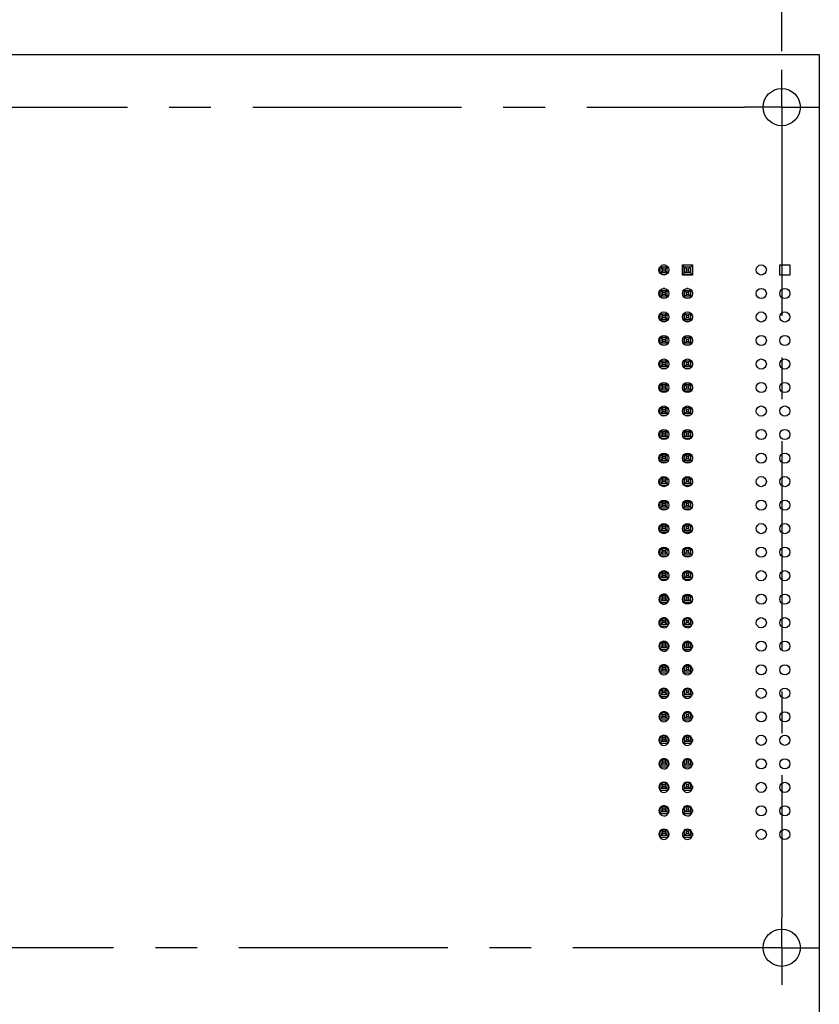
# Model space of a CAD drawing. Header units: inches. Extents: x 0 to 34, y 0 to 22.
# Tile 26 of 28: x 26 to 28.7, y 13.7 to 17. Entities that reach past the tile are written whole.
import ezdxf

# ---------------------------------------------------------------- set-up
doc = ezdxf.new("R2010")
doc.units = ezdxf.units.IN
doc.header["$LTSCALE"] = 1.87
doc.header["$MEASUREMENT"] = 0
doc.linetypes.add('CENTER', pattern=[0.6, 0.375, -0.075, 0.075, -0.075])
doc.layers.get('0').update_dxf_attribs({"linetype": 'CONTINUOUS'})
doc.layers.add('02___PRT_ALL_AXES', color=7, linetype='CONTINUOUS')
doc.layers.add('DIMENSIONS', color=7, linetype='CONTINUOUS')
doc.styles.get("Standard").update_dxf_attribs({"font": 'txt', "width": 0.8})
doc.dimstyles.new('DIMSTYLE_2', dxfattribs={"dimtxt": 0.125, "dimasz": 0.18, "dimexe": 0.18, "dimexo": 0.0625, "dimgap": 0.09, "dimtad": 0, "dimtih": 1, "dimtoh": 1, "dimdec": 3, "dimzin": 4, "dimdsep": 46, "dimtxsty": 'STANDARD', "dimblk": '_FILLED', "dimblk1": '_FILLED', "dimblk2": '_FILLED', "dimcen": 0.09, "dimadec": 0, "dimazin": 0, "dimtp": 0.01, "dimtm": 0.01, "dimtfac": 1, "dimtdec": 3, "dimtofl": 0, "dimtmove": 0, "dimatfit": 3, "dimldrblk": '_FILLED', "dimfxl": 1, "dimtolj": 1, "dimtzin": 4, "dimarcsym": 0})

# ---------------------------------------------------------------- blocks, each defined once
blk = doc.blocks.new('*D7')
at = {"layer": 'DIMENSIONS', "color": 2, "linetype": 'CONTINUOUS'}
blk.add_line((28.5606, 16.8588), (28.5606, 17.5347), dxfattribs=at)
at = {"layer": 'DIMENSIONS', "color": 2, "linetype": 'CONTINUOUS', "insert": (28.4981, 17.5972), "char_height": 0.125, "width": 1.425, "attachment_point": 1, "rotation": 90, "line_spacing_factor": 0.9}
blk.add_mtext('5.924{\\Ftxt.shx;\\W1.000000;\\H0.125000; }[150.47]', dxfattribs=at)
blk = doc.blocks.new('_FILLED')
at = {"color": 0, "linetype": 'BYBLOCK'}
blk.add_solid([(0, 0), (-1, 0.174), (-1, -0.174)], dxfattribs=at)

msp = doc.modelspace()

# ---------------------------------------------------------------- linework, layer by layer
at = {"color": 7, "linetype": 'CONTINUOUS'}
for p, q in [((22.6366, 16.8472), (28.6866, 16.8472)), ((28.6866, 16.8472), (28.6866, 12.7972)), ((28.1686, 16.1406), (28.1609, 16.1406)), ((28.2268, 16.141), (28.2608, 16.141)), ((28.2268, 16.107), (28.2268, 16.141)), ((28.2603, 16.1406), (28.2275, 16.1406)), ((28.2275, 16.1406), (28.2275, 16.1078)), ((28.2275, 16.1406), (28.2401, 16.128)), ((28.2478, 16.128), (28.2603, 16.1406)), ((28.2603, 16.1406), (28.2603, 16.1078)), ((28.2608, 16.141), (28.2608, 16.107)), ((28.5538, 16.141), (28.5878, 16.141)), ((28.5538, 16.107), (28.5538, 16.141)), ((28.5878, 16.141), (28.5878, 16.107)), ((28.1488, 16.1298), (28.1488, 16.1183)), ((28.1529, 16.1119), (28.1613, 16.1203)), ((28.1531, 16.1363), (28.1613, 16.128)), ((28.1553, 16.134), (28.175, 16.134)), ((28.1553, 16.1143), (28.1553, 16.134)), ((28.175, 16.1143), (28.1553, 16.1143)), ((28.1698, 16.1078), (28.1598, 16.1078)), ((28.1613, 16.128), (28.169, 16.128)), ((28.1613, 16.1203), (28.1613, 16.128)), ((28.169, 16.1203), (28.1613, 16.1203)), ((28.169, 16.128), (28.1769, 16.1359)), ((28.169, 16.128), (28.169, 16.1203)), ((28.1771, 16.1123), (28.169, 16.1203)), ((28.175, 16.134), (28.175, 16.1143)), ((28.1816, 16.1265), (28.1816, 16.1216)), ((28.2275, 16.1078), (28.2401, 16.1203)), ((28.2603, 16.1078), (28.2275, 16.1078)), ((28.2341, 16.134), (28.2538, 16.134)), ((28.2341, 16.1143), (28.2341, 16.134)), ((28.2538, 16.1143), (28.2341, 16.1143)), ((28.2401, 16.128), (28.2478, 16.128)), ((28.2401, 16.1203), (28.2401, 16.128)), ((28.2478, 16.1203), (28.2401, 16.1203)), ((28.2478, 16.128), (28.2478, 16.1203)), ((28.2603, 16.1078), (28.2478, 16.1203)), ((28.2538, 16.134), (28.2538, 16.1143)), ((28.2608, 16.107), (28.2268, 16.107)), ((28.5878, 16.107), (28.5538, 16.107)), ((28.1488, 16.0508), (28.1488, 16.0393)), ((28.1528, 16.033), (28.1613, 16.0416)), ((28.1532, 16.0575), (28.1613, 16.0493)), ((28.1553, 16.0553), (28.175, 16.0553)), ((28.1553, 16.0356), (28.1553, 16.0553)), ((28.1613, 16.0493), (28.169, 16.0493)), ((28.1613, 16.0416), (28.1613, 16.0493)), ((28.169, 16.0416), (28.1613, 16.0416)), ((28.1673, 16.0618), (28.1623, 16.0618)), ((28.169, 16.0493), (28.1768, 16.057)), ((28.169, 16.0493), (28.169, 16.0416)), ((28.1772, 16.0334), (28.169, 16.0416)), ((28.175, 16.0553), (28.175, 16.0356)), ((28.1816, 16.0475), (28.1816, 16.0426)), ((28.2275, 16.05), (28.2275, 16.0401)), ((28.2316, 16.0332), (28.2401, 16.0416)), ((28.2321, 16.0573), (28.2401, 16.0493)), ((28.2341, 16.0553), (28.2538, 16.0553)), ((28.2341, 16.0356), (28.2341, 16.0553)), ((28.2401, 16.0493), (28.2478, 16.0493)), ((28.2401, 16.0416), (28.2401, 16.0493)), ((28.2478, 16.0416), (28.2401, 16.0416)), ((28.2463, 16.0618), (28.2413, 16.0618)), ((28.2478, 16.0493), (28.2557, 16.0572)), ((28.2478, 16.0493), (28.2478, 16.0416)), ((28.2561, 16.0333), (28.2478, 16.0416)), ((28.2538, 16.0553), (28.2538, 16.0356)), ((28.2603, 16.0489), (28.2603, 16.0412)), ((28.175, 16.0356), (28.1553, 16.0356)), ((28.1705, 16.029), (28.1591, 16.029)), ((28.2538, 16.0356), (28.2341, 16.0356)), ((28.2495, 16.029), (28.2381, 16.029)), ((28.1533, 15.9786), (28.1613, 15.9706)), ((28.1553, 15.9766), (28.175, 15.9766)), ((28.1553, 15.9569), (28.1553, 15.9766)), ((28.169, 15.9706), (28.1767, 15.9782)), ((28.175, 15.9766), (28.175, 15.9569)), ((28.2322, 15.9785), (28.2401, 15.9706)), ((28.2341, 15.9766), (28.2538, 15.9766)), ((28.2341, 15.9569), (28.2341, 15.9766)), ((28.2478, 15.9706), (28.2555, 15.9783)), ((28.2538, 15.9766), (28.2538, 15.9569)), ((28.1488, 15.9718), (28.1488, 15.9603)), ((28.1526, 15.9542), (28.1613, 15.9629)), ((28.175, 15.9569), (28.1553, 15.9569)), ((28.1712, 15.9503), (28.1584, 15.9503)), ((28.1613, 15.9706), (28.169, 15.9706)), ((28.1613, 15.9629), (28.1613, 15.9706)), ((28.169, 15.9629), (28.1613, 15.9629)), ((28.169, 15.9706), (28.169, 15.9629)), ((28.1773, 15.9546), (28.169, 15.9629)), ((28.1816, 15.9685), (28.1816, 15.9636)), ((28.2275, 15.971), (28.2275, 15.9611)), ((28.2315, 15.9543), (28.2401, 15.9629)), ((28.2538, 15.9569), (28.2341, 15.9569)), ((28.2502, 15.9503), (28.2374, 15.9503)), ((28.2401, 15.9706), (28.2478, 15.9706)), ((28.2401, 15.9629), (28.2401, 15.9706)), ((28.2478, 15.9629), (28.2401, 15.9629)), ((28.2478, 15.9706), (28.2478, 15.9629)), ((28.2562, 15.9544), (28.2478, 15.9629)), ((28.2603, 15.9699), (28.2603, 15.9622)), ((28.1488, 15.8928), (28.1488, 15.8813)), ((28.1525, 15.8753), (28.1613, 15.8841)), ((28.1535, 15.8997), (28.1613, 15.8918)), ((28.1553, 15.8978), (28.175, 15.8978)), ((28.1553, 15.8781), (28.1553, 15.8978)), ((28.175, 15.8781), (28.1553, 15.8781)), ((28.1613, 15.8918), (28.169, 15.8918)), ((28.1613, 15.8841), (28.1613, 15.8918)), ((28.169, 15.8841), (28.1613, 15.8841)), ((28.169, 15.8918), (28.1765, 15.8993)), ((28.169, 15.8918), (28.169, 15.8841)), ((28.1775, 15.8757), (28.169, 15.8841)), ((28.175, 15.8978), (28.175, 15.8781)), ((28.1816, 15.8895), (28.1816, 15.8846)), ((28.2275, 15.892), (28.2275, 15.8821)), ((28.2314, 15.8754), (28.2401, 15.8841)), ((28.2323, 15.8996), (28.2401, 15.8918)), ((28.2341, 15.8978), (28.2538, 15.8978)), ((28.2341, 15.8781), (28.2341, 15.8978)), ((28.2538, 15.8781), (28.2341, 15.8781)), ((28.2401, 15.8918), (28.2478, 15.8918)), ((28.2401, 15.8841), (28.2401, 15.8918)), ((28.2478, 15.8841), (28.2401, 15.8841)), ((28.2478, 15.8918), (28.2554, 15.8994)), ((28.2478, 15.8918), (28.2478, 15.8841)), ((28.2563, 15.8756), (28.2478, 15.8841)), ((28.2538, 15.8978), (28.2538, 15.8781)), ((28.2603, 15.8909), (28.2603, 15.8832)), ((28.1718, 15.8716), (28.1578, 15.8716)), ((28.2508, 15.8716), (28.2368, 15.8716)), ((28.1488, 15.8138), (28.1488, 15.8023)), ((28.1536, 15.8208), (28.1613, 15.8131)), ((28.1553, 15.8191), (28.175, 15.8191)), ((28.1553, 15.7994), (28.1553, 15.8191)), ((28.1613, 15.8131), (28.169, 15.8131)), ((28.1613, 15.8054), (28.1613, 15.8131)), ((28.169, 15.8131), (28.1764, 15.8204)), ((28.169, 15.8131), (28.169, 15.8054)), ((28.175, 15.8191), (28.175, 15.7994)), ((28.1816, 15.8105), (28.1816, 15.8056)), ((28.2275, 15.813), (28.2275, 15.8031)), ((28.2325, 15.8207), (28.2401, 15.8131)), ((28.2341, 15.8191), (28.2538, 15.8191)), ((28.2341, 15.7994), (28.2341, 15.8191)), ((28.2401, 15.8131), (28.2478, 15.8131)), ((28.2401, 15.8054), (28.2401, 15.8131)), ((28.2478, 15.8131), (28.2553, 15.8206)), ((28.2478, 15.8131), (28.2478, 15.8054)), ((28.2538, 15.8191), (28.2538, 15.7994)), ((28.2603, 15.8119), (28.2603, 15.8042)), ((28.1524, 15.7964), (28.1613, 15.8054)), ((28.175, 15.7994), (28.1553, 15.7994)), ((28.1724, 15.7928), (28.1572, 15.7928)), ((28.169, 15.8054), (28.1613, 15.8054)), ((28.1776, 15.7969), (28.169, 15.8054)), ((28.2313, 15.7966), (28.2401, 15.8054)), ((28.2538, 15.7994), (28.2341, 15.7994)), ((28.2514, 15.7928), (28.2362, 15.7928)), ((28.2478, 15.8054), (28.2401, 15.8054)), ((28.2565, 15.7967), (28.2478, 15.8054)), ((28.1488, 15.7348), (28.1488, 15.7233)), ((28.1523, 15.7176), (28.1613, 15.7266)), ((28.1537, 15.7419), (28.1613, 15.7343)), ((28.1553, 15.7403), (28.175, 15.7403)), ((28.1553, 15.7206), (28.1553, 15.7403)), ((28.175, 15.7206), (28.1553, 15.7206)), ((28.1729, 15.7141), (28.1567, 15.7141)), ((28.1613, 15.7343), (28.169, 15.7343)), ((28.1613, 15.7266), (28.1613, 15.7343)), ((28.169, 15.7266), (28.1613, 15.7266)), ((28.169, 15.7343), (28.1763, 15.7416)), ((28.169, 15.7343), (28.169, 15.7266)), ((28.1777, 15.718), (28.169, 15.7266)), ((28.175, 15.7403), (28.175, 15.7206)), ((28.1816, 15.7315), (28.1816, 15.7266)), ((28.2275, 15.734), (28.2275, 15.7241)), ((28.2311, 15.7177), (28.2401, 15.7266)), ((28.2326, 15.7418), (28.2401, 15.7343)), ((28.2341, 15.7403), (28.2538, 15.7403)), ((28.2341, 15.7206), (28.2341, 15.7403)), ((28.2538, 15.7206), (28.2341, 15.7206)), ((28.2519, 15.7141), (28.2357, 15.7141)), ((28.2401, 15.7343), (28.2478, 15.7343)), ((28.2401, 15.7266), (28.2401, 15.7343)), ((28.2478, 15.7266), (28.2401, 15.7266)), ((28.2478, 15.7343), (28.2551, 15.7417)), ((28.2478, 15.7343), (28.2478, 15.7266)), ((28.2566, 15.7179), (28.2478, 15.7266)), ((28.2538, 15.7403), (28.2538, 15.7206)), ((28.2603, 15.7329), (28.2603, 15.7252)), ((28.1488, 15.6558), (28.1488, 15.6443)), ((28.1521, 15.6387), (28.1613, 15.6479)), ((28.1539, 15.6631), (28.1613, 15.6556)), ((28.1553, 15.6616), (28.175, 15.6616)), ((28.1553, 15.6419), (28.1553, 15.6616)), ((28.1613, 15.6556), (28.169, 15.6556)), ((28.1613, 15.6479), (28.1613, 15.6556)), ((28.169, 15.6479), (28.1613, 15.6479)), ((28.169, 15.6556), (28.1761, 15.6627)), ((28.169, 15.6556), (28.169, 15.6479)), ((28.1778, 15.6391), (28.169, 15.6479)), ((28.175, 15.6616), (28.175, 15.6419)), ((28.1816, 15.6525), (28.1816, 15.6476)), ((28.2275, 15.655), (28.2275, 15.6451)), ((28.231, 15.6388), (28.2401, 15.6479)), ((28.2327, 15.6629), (28.2401, 15.6556)), ((28.2341, 15.6616), (28.2538, 15.6616)), ((28.2341, 15.6419), (28.2341, 15.6616)), ((28.2401, 15.6556), (28.2478, 15.6556)), ((28.2401, 15.6479), (28.2401, 15.6556)), ((28.2478, 15.6479), (28.2401, 15.6479)), ((28.2478, 15.6556), (28.255, 15.6628)), ((28.2478, 15.6556), (28.2478, 15.6479)), ((28.2567, 15.639), (28.2478, 15.6479)), ((28.2538, 15.6616), (28.2538, 15.6419)), ((28.2603, 15.6539), (28.2603, 15.6462)), ((28.175, 15.6419), (28.1553, 15.6419)), ((28.1733, 15.6353), (28.1563, 15.6353)), ((28.2538, 15.6419), (28.2341, 15.6419)), ((28.2523, 15.6353), (28.2353, 15.6353)), ((28.154, 15.5842), (28.1613, 15.5769)), ((28.1553, 15.5829), (28.175, 15.5829)), ((28.1553, 15.5632), (28.1553, 15.5829)), ((28.169, 15.5769), (28.176, 15.5838)), ((28.175, 15.5829), (28.175, 15.5632)), ((28.2329, 15.5841), (28.2401, 15.5769)), ((28.2341, 15.5829), (28.2538, 15.5829)), ((28.2341, 15.5632), (28.2341, 15.5829)), ((28.2478, 15.5769), (28.2549, 15.5839)), ((28.2538, 15.5829), (28.2538, 15.5632)), ((28.1488, 15.5768), (28.1488, 15.5653)), ((28.152, 15.5598), (28.1613, 15.5692)), ((28.175, 15.5632), (28.1553, 15.5632)), ((28.1738, 15.5566), (28.1558, 15.5566)), ((28.1613, 15.5769), (28.169, 15.5769)), ((28.1613, 15.5692), (28.1613, 15.5769)), ((28.169, 15.5692), (28.1613, 15.5692)), ((28.169, 15.5769), (28.169, 15.5692)), ((28.1779, 15.5603), (28.169, 15.5692)), ((28.1816, 15.5735), (28.1816, 15.5686)), ((28.2275, 15.576), (28.2275, 15.5661)), ((28.2309, 15.56), (28.2401, 15.5692)), ((28.2538, 15.5632), (28.2341, 15.5632)), ((28.2528, 15.5566), (28.2348, 15.5566)), ((28.2401, 15.5769), (28.2478, 15.5769)), ((28.2401, 15.5692), (28.2401, 15.5769)), ((28.2478, 15.5692), (28.2401, 15.5692)), ((28.2478, 15.5769), (28.2478, 15.5692)), ((28.2568, 15.5601), (28.2478, 15.5692)), ((28.2603, 15.5749), (28.2603, 15.5672)), ((28.1488, 15.4978), (28.1488, 15.4863)), ((28.1519, 15.481), (28.1613, 15.4904)), ((28.1542, 15.5053), (28.1613, 15.4981)), ((28.1553, 15.5041), (28.175, 15.5041)), ((28.1553, 15.4844), (28.1553, 15.5041)), ((28.175, 15.4844), (28.1553, 15.4844)), ((28.1613, 15.4981), (28.169, 15.4981)), ((28.1613, 15.4904), (28.1613, 15.4981)), ((28.169, 15.4904), (28.1613, 15.4904)), ((28.169, 15.4981), (28.1759, 15.5049)), ((28.169, 15.4981), (28.169, 15.4904)), ((28.1781, 15.4814), (28.169, 15.4904)), ((28.175, 15.5041), (28.175, 15.4844)), ((28.1816, 15.4945), (28.1816, 15.4896)), ((28.2275, 15.497), (28.2275, 15.4871)), ((28.2308, 15.4811), (28.2401, 15.4904)), ((28.233, 15.5052), (28.2401, 15.4981)), ((28.2341, 15.5041), (28.2538, 15.5041)), ((28.2341, 15.4844), (28.2341, 15.5041)), ((28.2538, 15.4844), (28.2341, 15.4844)), ((28.2401, 15.4981), (28.2478, 15.4981)), ((28.2401, 15.4904), (28.2401, 15.4981)), ((28.2478, 15.4904), (28.2401, 15.4904)), ((28.2478, 15.4981), (28.2547, 15.505)), ((28.2478, 15.4981), (28.2478, 15.4904)), ((28.2569, 15.4813), (28.2478, 15.4904)), ((28.2538, 15.5041), (28.2538, 15.4844)), ((28.2603, 15.4959), (28.2603, 15.4882)), ((28.1742, 15.4779), (28.1554, 15.4779)), ((28.2532, 15.4779), (28.2344, 15.4779)), ((28.1488, 15.4188), (28.1488, 15.4073)), ((28.1543, 15.4264), (28.1613, 15.4194)), ((28.1553, 15.4254), (28.175, 15.4254)), ((28.1553, 15.4057), (28.1553, 15.4254)), ((28.1613, 15.4194), (28.169, 15.4194)), ((28.1613, 15.4117), (28.1613, 15.4194)), ((28.169, 15.4194), (28.1757, 15.426)), ((28.169, 15.4194), (28.169, 15.4117)), ((28.175, 15.4254), (28.175, 15.4057)), ((28.1816, 15.4155), (28.1816, 15.4106)), ((28.2275, 15.418), (28.2275, 15.4081)), ((28.2332, 15.4263), (28.2401, 15.4194)), ((28.2341, 15.4254), (28.2538, 15.4254)), ((28.2341, 15.4057), (28.2341, 15.4254)), ((28.2401, 15.4194), (28.2478, 15.4194)), ((28.2401, 15.4117), (28.2401, 15.4194)), ((28.2478, 15.4194), (28.2546, 15.4262)), ((28.2478, 15.4194), (28.2478, 15.4117)), ((28.2538, 15.4254), (28.2538, 15.4057)), ((28.2603, 15.4169), (28.2603, 15.4092)), ((28.1518, 15.4021), (28.1613, 15.4117)), ((28.1745, 15.3991), (28.155, 15.3991)), ((28.175, 15.4057), (28.1553, 15.4057)), ((28.169, 15.4117), (28.1613, 15.4117)), ((28.1782, 15.4026), (28.169, 15.4117)), ((28.2307, 15.4022), (28.2401, 15.4117)), ((28.2535, 15.3991), (28.234, 15.3991)), ((28.2538, 15.4057), (28.2341, 15.4057)), ((28.2478, 15.4117), (28.2401, 15.4117)), ((28.2571, 15.4024), (28.2478, 15.4117)), ((28.1545, 15.3475), (28.1613, 15.3406)), ((28.1553, 15.3466), (28.175, 15.3466)), ((28.1553, 15.3269), (28.1553, 15.3466)), ((28.169, 15.3406), (28.1756, 15.3472)), ((28.175, 15.3466), (28.175, 15.3269)), ((28.2333, 15.3474), (28.2401, 15.3406)), ((28.2341, 15.3466), (28.2538, 15.3466)), ((28.2341, 15.3269), (28.2341, 15.3466)), ((28.2478, 15.3406), (28.2544, 15.3473)), ((28.2538, 15.3466), (28.2538, 15.3269)), ((28.1488, 15.3398), (28.1488, 15.3283)), ((28.1517, 15.3232), (28.1613, 15.3329)), ((28.1749, 15.3204), (28.1547, 15.3204)), ((28.175, 15.3269), (28.1553, 15.3269)), ((28.1613, 15.3406), (28.169, 15.3406)), ((28.1613, 15.3329), (28.1613, 15.3406)), ((28.169, 15.3329), (28.1613, 15.3329)), ((28.169, 15.3406), (28.169, 15.3329)), ((28.1783, 15.3237), (28.169, 15.3329)), ((28.1816, 15.3365), (28.1816, 15.3316)), ((28.2275, 15.339), (28.2275, 15.3291)), ((28.2305, 15.3234), (28.2401, 15.3329)), ((28.2539, 15.3204), (28.2337, 15.3204)), ((28.2538, 15.3269), (28.2341, 15.3269)), ((28.2401, 15.3406), (28.2478, 15.3406)), ((28.2401, 15.3329), (28.2401, 15.3406)), ((28.2478, 15.3329), (28.2401, 15.3329)), ((28.2478, 15.3406), (28.2478, 15.3329)), ((28.2572, 15.3236), (28.2478, 15.3329)), ((28.2603, 15.3379), (28.2603, 15.3302)), ((28.1488, 15.2608), (28.1488, 15.2493)), ((28.1515, 15.2444), (28.1613, 15.2542)), ((28.1546, 15.2686), (28.1613, 15.2619)), ((28.1553, 15.2679), (28.175, 15.2679)), ((28.1553, 15.2482), (28.1553, 15.2679)), ((28.175, 15.2482), (28.1553, 15.2482)), ((28.1613, 15.2619), (28.169, 15.2619)), ((28.1613, 15.2542), (28.1613, 15.2619)), ((28.169, 15.2542), (28.1613, 15.2542)), ((28.169, 15.2619), (28.1754, 15.2683)), ((28.169, 15.2619), (28.169, 15.2542)), ((28.1784, 15.2449), (28.169, 15.2542)), ((28.175, 15.2679), (28.175, 15.2482)), ((28.1816, 15.2575), (28.1816, 15.2526)), ((28.2275, 15.26), (28.2275, 15.2501)), ((28.2304, 15.2445), (28.2401, 15.2542)), ((28.2335, 15.2685), (28.2401, 15.2619)), ((28.2341, 15.2679), (28.2538, 15.2679)), ((28.2341, 15.2482), (28.2341, 15.2679)), ((28.2538, 15.2482), (28.2341, 15.2482)), ((28.2401, 15.2619), (28.2478, 15.2619)), ((28.2401, 15.2542), (28.2401, 15.2619)), ((28.2478, 15.2542), (28.2401, 15.2542)), ((28.2478, 15.2619), (28.2543, 15.2684)), ((28.2478, 15.2619), (28.2478, 15.2542)), ((28.2573, 15.2447), (28.2478, 15.2542)), ((28.2538, 15.2679), (28.2538, 15.2482)), ((28.2603, 15.2589), (28.2603, 15.2512)), ((28.1752, 15.2416), (28.1543, 15.2416)), ((28.2542, 15.2416), (28.2333, 15.2416)), ((28.1488, 15.1818), (28.1488, 15.1703)), ((28.1548, 15.1898), (28.1613, 15.1832)), ((28.1553, 15.1892), (28.175, 15.1892)), ((28.1553, 15.1695), (28.1553, 15.1892)), ((28.1613, 15.1832), (28.169, 15.1832)), ((28.1613, 15.1755), (28.1613, 15.1832)), ((28.169, 15.1832), (28.1753, 15.1894)), ((28.169, 15.1832), (28.169, 15.1755)), ((28.175, 15.1892), (28.175, 15.1695)), ((28.2336, 15.1896), (28.2401, 15.1832)), ((28.2341, 15.1892), (28.2538, 15.1892)), ((28.2341, 15.1695), (28.2341, 15.1892)), ((28.2401, 15.1832), (28.2478, 15.1832)), ((28.2401, 15.1755), (28.2401, 15.1832)), ((28.2478, 15.1832), (28.2541, 15.1895)), ((28.2478, 15.1832), (28.2478, 15.1755)), ((28.2538, 15.1892), (28.2538, 15.1695)), ((28.1514, 15.1655), (28.1613, 15.1755)), ((28.1756, 15.1629), (28.154, 15.1629)), ((28.175, 15.1695), (28.1553, 15.1695)), ((28.169, 15.1755), (28.1613, 15.1755)), ((28.1785, 15.166), (28.169, 15.1755)), ((28.1816, 15.1785), (28.1816, 15.1736)), ((28.2275, 15.181), (28.2275, 15.1711)), ((28.2303, 15.1657), (28.2401, 15.1755)), ((28.2546, 15.1629), (28.233, 15.1629)), ((28.2538, 15.1695), (28.2341, 15.1695)), ((28.2478, 15.1755), (28.2401, 15.1755)), ((28.2574, 15.1659), (28.2478, 15.1755)), ((28.2603, 15.1799), (28.2603, 15.1722)), ((28.1488, 15.1028), (28.1488, 15.0913)), ((28.1513, 15.0867), (28.1613, 15.0967)), ((28.1759, 15.0842), (28.1537, 15.0842)), ((28.1549, 15.1109), (28.1613, 15.1044)), ((28.1553, 15.1104), (28.175, 15.1104)), ((28.1553, 15.0907), (28.1553, 15.1104)), ((28.175, 15.0907), (28.1553, 15.0907)), ((28.1613, 15.1044), (28.169, 15.1044)), ((28.1613, 15.0967), (28.1613, 15.1044)), ((28.169, 15.0967), (28.1613, 15.0967)), ((28.169, 15.1044), (28.1751, 15.1105)), ((28.169, 15.1044), (28.169, 15.0967)), ((28.1786, 15.0872), (28.169, 15.0967)), ((28.175, 15.1104), (28.175, 15.0907)), ((28.1816, 15.0995), (28.1816, 15.0946)), ((28.2275, 15.102), (28.2275, 15.0921)), ((28.2302, 15.0868), (28.2401, 15.0967)), ((28.2549, 15.0842), (28.2327, 15.0842)), ((28.2338, 15.1108), (28.2401, 15.1044)), ((28.2341, 15.1104), (28.2538, 15.1104)), ((28.2341, 15.0907), (28.2341, 15.1104)), ((28.2538, 15.0907), (28.2341, 15.0907)), ((28.2401, 15.1044), (28.2478, 15.1044)), ((28.2401, 15.0967), (28.2401, 15.1044)), ((28.2478, 15.0967), (28.2401, 15.0967)), ((28.2478, 15.1044), (28.254, 15.1106)), ((28.2478, 15.1044), (28.2478, 15.0967)), ((28.2575, 15.087), (28.2478, 15.0967)), ((28.2538, 15.1104), (28.2538, 15.0907)), ((28.2603, 15.1009), (28.2603, 15.0932)), ((28.1488, 15.0238), (28.1488, 15.0123)), ((28.1512, 15.0078), (28.1613, 15.018)), ((28.1551, 15.032), (28.1613, 15.0257)), ((28.1553, 15.0317), (28.175, 15.0317)), ((28.1553, 15.012), (28.1553, 15.0317)), ((28.1613, 15.0257), (28.169, 15.0257)), ((28.1613, 15.018), (28.1613, 15.0257)), ((28.169, 15.018), (28.1613, 15.018)), ((28.169, 15.0257), (28.175, 15.0317)), ((28.169, 15.0257), (28.169, 15.018)), ((28.1787, 15.0083), (28.169, 15.018)), ((28.175, 15.0317), (28.175, 15.012)), ((28.1816, 15.0206), (28.1816, 15.0156)), ((28.2275, 15.023), (28.2275, 15.0131)), ((28.2301, 15.008), (28.2401, 15.018)), ((28.2339, 15.0319), (28.2401, 15.0257)), ((28.2341, 15.0317), (28.2538, 15.0317)), ((28.2341, 15.012), (28.2341, 15.0317)), ((28.2401, 15.0257), (28.2478, 15.0257)), ((28.2401, 15.018), (28.2401, 15.0257)), ((28.2478, 15.018), (28.2401, 15.018)), ((28.2478, 15.0257), (28.2538, 15.0317)), ((28.2478, 15.0257), (28.2478, 15.018)), ((28.2576, 15.0082), (28.2478, 15.018)), ((28.2538, 15.0317), (28.2538, 15.012)), ((28.2603, 15.0219), (28.2603, 15.0142)), ((28.1762, 15.0054), (28.1534, 15.0054)), ((28.175, 15.012), (28.1553, 15.012)), ((28.2552, 15.0054), (28.2324, 15.0054)), ((28.2538, 15.012), (28.2341, 15.012)), ((28.1552, 14.9531), (28.1613, 14.9469)), ((28.1553, 14.9529), (28.175, 14.9529)), ((28.1553, 14.9332), (28.1553, 14.9529)), ((28.169, 14.9469), (28.175, 14.9529)), ((28.175, 14.9529), (28.175, 14.9332)), ((28.2341, 14.953), (28.2401, 14.9469)), ((28.2341, 14.9529), (28.2538, 14.9529)), ((28.2341, 14.9332), (28.2341, 14.9529)), ((28.2478, 14.9469), (28.2538, 14.9529)), ((28.2538, 14.9529), (28.2538, 14.9332)), ((28.1488, 14.9448), (28.1488, 14.9333)), ((28.1511, 14.929), (28.1613, 14.9392)), ((28.1765, 14.9267), (28.1531, 14.9267)), ((28.175, 14.9332), (28.1553, 14.9332)), ((28.1613, 14.9469), (28.169, 14.9469)), ((28.1613, 14.9392), (28.1613, 14.9469)), ((28.169, 14.9392), (28.1613, 14.9392)), ((28.169, 14.9469), (28.169, 14.9392)), ((28.1788, 14.9295), (28.169, 14.9392)), ((28.1816, 14.9416), (28.1816, 14.9366)), ((28.2275, 14.944), (28.2275, 14.9341)), ((28.23, 14.9291), (28.2401, 14.9392)), ((28.2554, 14.9267), (28.2321, 14.9267)), ((28.2538, 14.9332), (28.2341, 14.9332)), ((28.2401, 14.9469), (28.2478, 14.9469)), ((28.2401, 14.9392), (28.2401, 14.9469)), ((28.2478, 14.9392), (28.2401, 14.9392)), ((28.2478, 14.9469), (28.2478, 14.9392)), ((28.2577, 14.9293), (28.2478, 14.9392)), ((28.2603, 14.9429), (28.2603, 14.9352)), ((28.1488, 14.8658), (28.1488, 14.8543)), ((28.151, 14.8501), (28.1613, 14.8605)), ((28.1553, 14.8742), (28.175, 14.8742)), ((28.1613, 14.8682), (28.1553, 14.8742)), ((28.1553, 14.8545), (28.1553, 14.8742)), ((28.175, 14.8545), (28.1553, 14.8545)), ((28.1613, 14.8682), (28.169, 14.8682)), ((28.1613, 14.8605), (28.1613, 14.8682)), ((28.169, 14.8605), (28.1613, 14.8605)), ((28.169, 14.8682), (28.175, 14.8742)), ((28.169, 14.8682), (28.169, 14.8605)), ((28.1789, 14.8506), (28.169, 14.8605)), ((28.175, 14.8742), (28.175, 14.8545)), ((28.1816, 14.8625), (28.1816, 14.8576)), ((28.2275, 14.865), (28.2275, 14.8551)), ((28.2299, 14.8503), (28.2401, 14.8605)), ((28.2341, 14.8742), (28.2538, 14.8742)), ((28.2401, 14.8682), (28.2341, 14.8742)), ((28.2341, 14.8545), (28.2341, 14.8742)), ((28.2538, 14.8545), (28.2341, 14.8545)), ((28.2401, 14.8682), (28.2478, 14.8682)), ((28.2401, 14.8605), (28.2401, 14.8682)), ((28.2478, 14.8605), (28.2401, 14.8605)), ((28.2478, 14.8682), (28.2538, 14.8742)), ((28.2478, 14.8682), (28.2478, 14.8605)), ((28.2578, 14.8505), (28.2478, 14.8605)), ((28.2538, 14.8742), (28.2538, 14.8545)), ((28.2603, 14.8639), (28.2603, 14.8562)), ((28.1767, 14.8479), (28.1529, 14.8479)), ((28.2557, 14.8479), (28.2319, 14.8479)), ((28.1488, 14.7868), (28.1488, 14.7753)), ((28.1553, 14.7955), (28.175, 14.7955)), ((28.1613, 14.7895), (28.1553, 14.7955)), ((28.1553, 14.7758), (28.1553, 14.7955)), ((28.1613, 14.7895), (28.169, 14.7895)), ((28.1613, 14.7818), (28.1613, 14.7895)), ((28.169, 14.7895), (28.175, 14.7955)), ((28.169, 14.7895), (28.169, 14.7818)), ((28.175, 14.7955), (28.175, 14.7758)), ((28.2275, 14.786), (28.2275, 14.7761)), ((28.2341, 14.7955), (28.2538, 14.7955)), ((28.2401, 14.7895), (28.2341, 14.7955)), ((28.2341, 14.7758), (28.2341, 14.7955)), ((28.2401, 14.7895), (28.2478, 14.7895)), ((28.2401, 14.7818), (28.2401, 14.7895)), ((28.2478, 14.7895), (28.2538, 14.7955)), ((28.2478, 14.7895), (28.2478, 14.7818)), ((28.2538, 14.7955), (28.2538, 14.7758)), ((28.2603, 14.7849), (28.2603, 14.7772)), ((28.1509, 14.7713), (28.1613, 14.7818)), ((28.177, 14.7692), (28.1526, 14.7692)), ((28.175, 14.7758), (28.1553, 14.7758)), ((28.169, 14.7818), (28.1613, 14.7818)), ((28.179, 14.7718), (28.169, 14.7818)), ((28.1816, 14.7835), (28.1816, 14.7786)), ((28.2298, 14.7714), (28.2401, 14.7818)), ((28.256, 14.7692), (28.2316, 14.7692)), ((28.2538, 14.7758), (28.2341, 14.7758)), ((28.2478, 14.7818), (28.2401, 14.7818)), ((28.2579, 14.7716), (28.2478, 14.7818)), ((28.1488, 14.7078), (28.1488, 14.6963)), ((28.1508, 14.6924), (28.1613, 14.703)), ((28.1772, 14.6905), (28.1523, 14.6905)), ((28.1553, 14.7167), (28.175, 14.7167)), ((28.1613, 14.7107), (28.1553, 14.7167)), ((28.1553, 14.697), (28.1553, 14.7167)), ((28.175, 14.697), (28.1553, 14.697)), ((28.1613, 14.7107), (28.169, 14.7107)), ((28.1613, 14.703), (28.1613, 14.7107)), ((28.169, 14.703), (28.1613, 14.703)), ((28.169, 14.7107), (28.175, 14.7167)), ((28.169, 14.7107), (28.169, 14.703)), ((28.1791, 14.6929), (28.169, 14.703)), ((28.175, 14.7167), (28.175, 14.697)), ((28.1816, 14.7045), (28.1816, 14.6996)), ((28.2275, 14.707), (28.2275, 14.6971)), ((28.2297, 14.6926), (28.2401, 14.703)), ((28.2562, 14.6905), (28.2313, 14.6905)), ((28.2341, 14.7167), (28.2538, 14.7167)), ((28.2401, 14.7107), (28.2341, 14.7167)), ((28.2341, 14.697), (28.2341, 14.7167)), ((28.2538, 14.697), (28.2341, 14.697)), ((28.2401, 14.7107), (28.2478, 14.7107)), ((28.2401, 14.703), (28.2401, 14.7107)), ((28.2478, 14.703), (28.2401, 14.703)), ((28.2478, 14.7107), (28.2538, 14.7167)), ((28.2478, 14.7107), (28.2478, 14.703)), ((28.258, 14.6928), (28.2478, 14.703)), ((28.2538, 14.7167), (28.2538, 14.697)), ((28.2603, 14.7059), (28.2603, 14.6982)), ((28.1488, 14.6288), (28.1488, 14.6173)), ((28.1507, 14.6136), (28.1613, 14.6243)), ((28.1553, 14.638), (28.175, 14.638)), ((28.1613, 14.632), (28.1553, 14.638)), ((28.1553, 14.6183), (28.1553, 14.638)), ((28.1613, 14.632), (28.169, 14.632)), ((28.1613, 14.6243), (28.1613, 14.632)), ((28.169, 14.6243), (28.1613, 14.6243)), ((28.169, 14.632), (28.175, 14.638)), ((28.169, 14.632), (28.169, 14.6243)), ((28.1792, 14.6141), (28.169, 14.6243)), ((28.175, 14.638), (28.175, 14.6183)), ((28.1816, 14.6255), (28.1816, 14.6206)), ((28.2275, 14.628), (28.2275, 14.6181)), ((28.2296, 14.6137), (28.2401, 14.6243)), ((28.2341, 14.638), (28.2538, 14.638)), ((28.2401, 14.632), (28.2341, 14.638)), ((28.2341, 14.6183), (28.2341, 14.638)), ((28.2401, 14.632), (28.2478, 14.632)), ((28.2401, 14.6243), (28.2401, 14.632)), ((28.2478, 14.6243), (28.2401, 14.6243)), ((28.2478, 14.632), (28.2538, 14.638)), ((28.2478, 14.632), (28.2478, 14.6243)), ((28.2581, 14.6139), (28.2478, 14.6243)), ((28.2538, 14.638), (28.2538, 14.6183)), ((28.2603, 14.6269), (28.2603, 14.6192)), ((28.1775, 14.6117), (28.1521, 14.6117)), ((28.175, 14.6183), (28.1553, 14.6183)), ((28.2565, 14.6117), (28.2311, 14.6117)), ((28.2538, 14.6183), (28.2341, 14.6183)), ((28.1553, 14.5592), (28.175, 14.5592)), ((28.1613, 14.5532), (28.1553, 14.5592)), ((28.1553, 14.5395), (28.1553, 14.5592)), ((28.1613, 14.5532), (28.169, 14.5532)), ((28.1613, 14.5455), (28.1613, 14.5532)), ((28.169, 14.5532), (28.175, 14.5592)), ((28.169, 14.5532), (28.169, 14.5455)), ((28.175, 14.5592), (28.175, 14.5395)), ((28.2341, 14.5592), (28.2538, 14.5592)), ((28.2401, 14.5532), (28.2341, 14.5592)), ((28.2341, 14.5395), (28.2341, 14.5592)), ((28.2401, 14.5532), (28.2478, 14.5532)), ((28.2401, 14.5455), (28.2401, 14.5532)), ((28.2478, 14.5532), (28.2538, 14.5592)), ((28.2478, 14.5532), (28.2478, 14.5455)), ((28.2538, 14.5592), (28.2538, 14.5395)), ((28.1488, 14.5498), (28.1488, 14.5383)), ((28.1506, 14.5348), (28.1613, 14.5455)), ((28.1777, 14.533), (28.1519, 14.533)), ((28.175, 14.5395), (28.1553, 14.5395)), ((28.169, 14.5455), (28.1613, 14.5455)), ((28.1793, 14.5353), (28.169, 14.5455)), ((28.1816, 14.5465), (28.1816, 14.5416)), ((28.2275, 14.549), (28.2275, 14.5391)), ((28.2295, 14.5349), (28.2401, 14.5455)), ((28.2567, 14.533), (28.2309, 14.533)), ((28.2538, 14.5395), (28.2341, 14.5395)), ((28.2478, 14.5455), (28.2401, 14.5455)), ((28.2582, 14.5351), (28.2478, 14.5455)), ((28.2603, 14.5479), (28.2603, 14.5402)), ((28.1488, 14.4708), (28.1488, 14.4593)), ((28.1505, 14.4559), (28.1613, 14.4668)), ((28.1779, 14.4542), (28.1517, 14.4542)), ((28.1553, 14.4805), (28.175, 14.4805)), ((28.1613, 14.4745), (28.1553, 14.4805)), ((28.1553, 14.4608), (28.1553, 14.4805)), ((28.175, 14.4608), (28.1553, 14.4608)), ((28.1613, 14.4745), (28.169, 14.4745)), ((28.1613, 14.4668), (28.1613, 14.4745)), ((28.169, 14.4668), (28.1613, 14.4668)), ((28.169, 14.4745), (28.175, 14.4805)), ((28.169, 14.4745), (28.169, 14.4668)), ((28.1794, 14.4564), (28.169, 14.4668)), ((28.175, 14.4805), (28.175, 14.4608)), ((28.1816, 14.4675), (28.1816, 14.4626)), ((28.2275, 14.47), (28.2275, 14.4601)), ((28.2294, 14.4561), (28.2401, 14.4668)), ((28.2569, 14.4542), (28.2307, 14.4542)), ((28.2341, 14.4805), (28.2538, 14.4805)), ((28.2401, 14.4745), (28.2341, 14.4805)), ((28.2341, 14.4608), (28.2341, 14.4805)), ((28.2538, 14.4608), (28.2341, 14.4608)), ((28.2401, 14.4745), (28.2478, 14.4745)), ((28.2401, 14.4668), (28.2401, 14.4745)), ((28.2478, 14.4668), (28.2401, 14.4668)), ((28.2478, 14.4745), (28.2538, 14.4805)), ((28.2478, 14.4745), (28.2478, 14.4668)), ((28.2583, 14.4563), (28.2478, 14.4668)), ((28.2538, 14.4805), (28.2538, 14.4608)), ((28.2603, 14.4689), (28.2603, 14.4612)), ((28.1488, 14.3918), (28.1488, 14.3803)), ((28.1504, 14.3771), (28.1613, 14.3881)), ((28.1553, 14.4018), (28.175, 14.4018)), ((28.1613, 14.3958), (28.1553, 14.4018)), ((28.1553, 14.3821), (28.1553, 14.4018)), ((28.1613, 14.3958), (28.169, 14.3958)), ((28.1613, 14.3881), (28.1613, 14.3958)), ((28.169, 14.3881), (28.1613, 14.3881)), ((28.169, 14.3958), (28.175, 14.4018)), ((28.169, 14.3958), (28.169, 14.3881)), ((28.1795, 14.3776), (28.169, 14.3881)), ((28.175, 14.4018), (28.175, 14.3821)), ((28.1816, 14.3885), (28.1816, 14.3836)), ((28.2275, 14.391), (28.2275, 14.3811)), ((28.2293, 14.3772), (28.2401, 14.3881)), ((28.2341, 14.4018), (28.2538, 14.4018)), ((28.2401, 14.3958), (28.2341, 14.4018)), ((28.2341, 14.3821), (28.2341, 14.4018)), ((28.2401, 14.3958), (28.2478, 14.3958)), ((28.2401, 14.3881), (28.2401, 14.3958)), ((28.2478, 14.3881), (28.2401, 14.3881)), ((28.2478, 14.3958), (28.2538, 14.4018)), ((28.2478, 14.3958), (28.2478, 14.3881)), ((28.2584, 14.3774), (28.2478, 14.3881)), ((28.2538, 14.4018), (28.2538, 14.3821)), ((28.2603, 14.3899), (28.2603, 14.3822)), ((28.1781, 14.3755), (28.1515, 14.3755)), ((28.175, 14.3821), (28.1553, 14.3821)), ((28.2571, 14.3755), (28.2304, 14.3755)), ((28.2538, 14.3821), (28.2341, 14.3821)), ((28.1553, 14.323), (28.175, 14.323)), ((28.1613, 14.317), (28.1553, 14.323)), ((28.1553, 14.3033), (28.1553, 14.323)), ((28.169, 14.317), (28.175, 14.323)), ((28.175, 14.323), (28.175, 14.3033)), ((28.2341, 14.323), (28.2538, 14.323)), ((28.2401, 14.317), (28.2341, 14.323)), ((28.2341, 14.3033), (28.2341, 14.323)), ((28.2478, 14.317), (28.2538, 14.323)), ((28.2538, 14.323), (28.2538, 14.3033)), ((28.1488, 14.3128), (28.1488, 14.3013)), ((28.1503, 14.2982), (28.1613, 14.3093)), ((28.1783, 14.2968), (28.1512, 14.2968)), ((28.175, 14.3033), (28.1553, 14.3033)), ((28.1613, 14.317), (28.169, 14.317)), ((28.1613, 14.3093), (28.1613, 14.317)), ((28.169, 14.3093), (28.1613, 14.3093)), ((28.169, 14.317), (28.169, 14.3093)), ((28.1796, 14.2987), (28.169, 14.3093)), ((28.1816, 14.3095), (28.1816, 14.3046)), ((28.2275, 14.312), (28.2275, 14.3021)), ((28.2292, 14.2984), (28.2401, 14.3093)), ((28.2573, 14.2968), (28.2303, 14.2968)), ((28.2538, 14.3033), (28.2341, 14.3033)), ((28.2401, 14.317), (28.2478, 14.317)), ((28.2401, 14.3093), (28.2401, 14.317)), ((28.2478, 14.3093), (28.2401, 14.3093)), ((28.2478, 14.317), (28.2478, 14.3093)), ((28.2585, 14.2986), (28.2478, 14.3093)), ((28.2603, 14.3109), (28.2603, 14.3032)), ((28.1488, 14.2338), (28.1488, 14.2223)), ((28.1502, 14.2194), (28.1613, 14.2306)), ((28.1553, 14.2443), (28.175, 14.2443)), ((28.1613, 14.2383), (28.1553, 14.2443)), ((28.1553, 14.2246), (28.1553, 14.2443)), ((28.175, 14.2246), (28.1553, 14.2246)), ((28.1613, 14.2383), (28.169, 14.2383)), ((28.1613, 14.2306), (28.1613, 14.2383)), ((28.169, 14.2306), (28.1613, 14.2306)), ((28.169, 14.2383), (28.175, 14.2443)), ((28.169, 14.2383), (28.169, 14.2306)), ((28.1797, 14.2199), (28.169, 14.2306)), ((28.175, 14.2443), (28.175, 14.2246)), ((28.1816, 14.2305), (28.1816, 14.2256)), ((28.2275, 14.233), (28.2275, 14.2231)), ((28.2291, 14.2196), (28.2401, 14.2306)), ((28.2341, 14.2443), (28.2538, 14.2443)), ((28.2401, 14.2383), (28.2341, 14.2443)), ((28.2341, 14.2246), (28.2341, 14.2443)), ((28.2538, 14.2246), (28.2341, 14.2246)), ((28.2401, 14.2383), (28.2478, 14.2383)), ((28.2401, 14.2306), (28.2401, 14.2383)), ((28.2478, 14.2306), (28.2401, 14.2306)), ((28.2478, 14.2383), (28.2538, 14.2443)), ((28.2478, 14.2383), (28.2478, 14.2306)), ((28.2586, 14.2197), (28.2478, 14.2306)), ((28.2538, 14.2443), (28.2538, 14.2246)), ((28.2603, 14.2319), (28.2603, 14.2242)), ((28.1785, 14.218), (28.1511, 14.218)), ((28.2575, 14.218), (28.2301, 14.218))]:
    msp.add_line(p, q, dxfattribs=at)
for centre, radius in [((28.5605, 16.671), 0.0625), ((28.1648, 16.124), 0.017), ((28.4918, 16.124), 0.017), ((28.1648, 16.045), 0.017), ((28.2438, 16.045), 0.017), ((28.4918, 16.045), 0.017), ((28.5708, 16.045), 0.017), ((28.1648, 15.966), 0.017), ((28.2438, 15.966), 0.017), ((28.4918, 15.966), 0.017), ((28.5708, 15.966), 0.017), ((28.1648, 15.887), 0.017), ((28.2438, 15.887), 0.017), ((28.4918, 15.887), 0.017), ((28.5708, 15.887), 0.017), ((28.1648, 15.808), 0.017), ((28.2438, 15.808), 0.017), ((28.4918, 15.808), 0.017), ((28.5708, 15.808), 0.017), ((28.1648, 15.729), 0.017), ((28.2438, 15.729), 0.017), ((28.4918, 15.729), 0.017), ((28.5708, 15.729), 0.017), ((28.1648, 15.65), 0.017), ((28.2438, 15.65), 0.017), ((28.4918, 15.65), 0.017), ((28.5708, 15.65), 0.017), ((28.1648, 15.571), 0.017), ((28.2438, 15.571), 0.017), ((28.4918, 15.571), 0.017), ((28.5708, 15.571), 0.017), ((28.1648, 15.492), 0.017), ((28.2438, 15.492), 0.017), ((28.4918, 15.492), 0.017), ((28.5708, 15.492), 0.017), ((28.1648, 15.413), 0.017), ((28.2438, 15.413), 0.017), ((28.4918, 15.413), 0.017), ((28.5708, 15.413), 0.017), ((28.1648, 15.334), 0.017), ((28.2438, 15.334), 0.017), ((28.4918, 15.334), 0.017), ((28.5708, 15.334), 0.017), ((28.1648, 15.255), 0.017), ((28.2438, 15.255), 0.017), ((28.4918, 15.255), 0.017), ((28.5708, 15.255), 0.017), ((28.1648, 15.176), 0.017), ((28.2438, 15.176), 0.017), ((28.4918, 15.176), 0.017), ((28.5708, 15.176), 0.017), ((28.1648, 15.097), 0.017), ((28.2438, 15.097), 0.017), ((28.4918, 15.097), 0.017), ((28.5708, 15.097), 0.017), ((28.2438, 15.018), 0.017), ((28.4918, 15.018), 0.017), ((28.5708, 15.018), 0.017), ((28.4918, 14.939), 0.017), ((28.5708, 14.939), 0.017), ((28.4918, 14.86), 0.017), ((28.5708, 14.86), 0.017), ((28.4918, 14.781), 0.017), ((28.5708, 14.781), 0.017), ((28.4918, 14.702), 0.017), ((28.5708, 14.702), 0.017), ((28.4918, 14.623), 0.017), ((28.5708, 14.623), 0.017), ((28.4918, 14.544), 0.017), ((28.5708, 14.544), 0.017), ((28.4918, 14.465), 0.017), ((28.5708, 14.465), 0.017), ((28.4918, 14.386), 0.017), ((28.5708, 14.386), 0.017), ((28.4918, 14.307), 0.017), ((28.5708, 14.307), 0.017), ((28.4918, 14.228), 0.017), ((28.5708, 14.228), 0.017), ((28.5605, 13.8472), 0.0625)]:
    msp.add_circle(centre, radius, dxfattribs=at)
for centre, start, end in [((28.1648, 15.018), 53.3554, 52.8769), ((28.1648, 14.939), 54.8499, 52.8769), ((28.2438, 14.939), 54.8499, 53.9681), ((28.1648, 14.86), 123.6924, 52.8769), ((28.1648, 14.86), 56.4021, 123.5389), ((28.2438, 14.86), 124.7913, 53.9681), ((28.2438, 14.86), 56.4021, 123.5979), ((28.1648, 14.781), 123.731, 52.8769), ((28.1648, 14.781), 58.0202, 121.9798), ((28.2438, 14.781), 124.7913, 53.9681), ((28.2438, 14.781), 58.0202, 121.9798), ((28.1648, 14.702), 59.7152, 120.2848), ((28.2438, 14.702), 59.7152, 120.2848), ((28.1648, 14.702), 123.731, 52.8769), ((28.2438, 14.702), 124.7913, 53.9681), ((28.1648, 14.623), 123.731, 52.8769), ((28.1648, 14.623), 61.5008, 118.4992), ((28.2438, 14.623), 124.7913, 53.9681), ((28.2438, 14.623), 61.5008, 118.4992), ((28.1648, 14.544), 123.731, 52.8769), ((28.1648, 14.544), 63.3953, 116.6047), ((28.2438, 14.544), 124.7913, 53.9681), ((28.2438, 14.544), 63.3953, 116.6047), ((28.1648, 14.465), 123.731, 52.8769), ((28.1648, 14.465), 65.4242, 114.5758), ((28.2438, 14.465), 124.7913, 53.9681), ((28.2438, 14.465), 65.4242, 114.5758), ((28.1648, 14.386), 123.731, 52.8769), ((28.1648, 14.386), 67.624, 112.376), ((28.2438, 14.386), 124.7913, 53.9681), ((28.2438, 14.386), 67.624, 112.376), ((28.1648, 14.307), 70.0516, 109.9484), ((28.2438, 14.307), 70.0516, 109.9484), ((28.1648, 14.307), 123.731, 52.8769), ((28.2438, 14.307), 124.7913, 53.9681), ((28.1648, 14.228), 123.731, 52.8769), ((28.1648, 14.228), 72.8031, 107.1969), ((28.2438, 14.228), 124.7913, 53.9681), ((28.2438, 14.228), 72.8031, 107.1969)]:
    msp.add_arc(centre, 0.017, start, end, dxfattribs=at)
at = {"layer": '02___PRT_ALL_AXES', "color": 7, "linetype": 'CENTER'}
for p, q in [((28.5606, 16.6712), (28.5606, 16.7963)), ((25.6616, 16.6712), (28.4355, 16.6712)), ((28.5606, 16.6712), (28.4355, 16.6712)), ((28.5606, 16.6712), (28.6857, 16.6712)), ((28.5606, 16.6712), (28.5606, 13.9476)), ((28.5606, 13.8472), (28.5606, 13.9476)), ((28.5606, 13.8472), (25.7836, 13.8472)), ((28.5606, 13.8472), (28.6857, 13.8472)), ((28.5606, 13.8472), (28.5606, 13.7221))]:
    msp.add_line(p, q, dxfattribs=at)

# ---------------------------------------------------------------- dimensions: what is measured, and where the dimension line sits
at = {"layer": 'DIMENSIONS', "color": 2, "linetype": 'CONTINUOUS'}
dim = msp.add_ordinate_dim(feature_location=(28.5606, 16.8588), offset=(0, 0.6759), dtype=1, origin=(22.6366, 16.7963), dimstyle='DIMSTYLE_2', dxfattribs=at)
dim.commit()
dim.dimension.update_dxf_attribs({"geometry": '*D7', "text_midpoint": (28.5606, 18.3097)})

doc.saveas('drawing.dxf')
